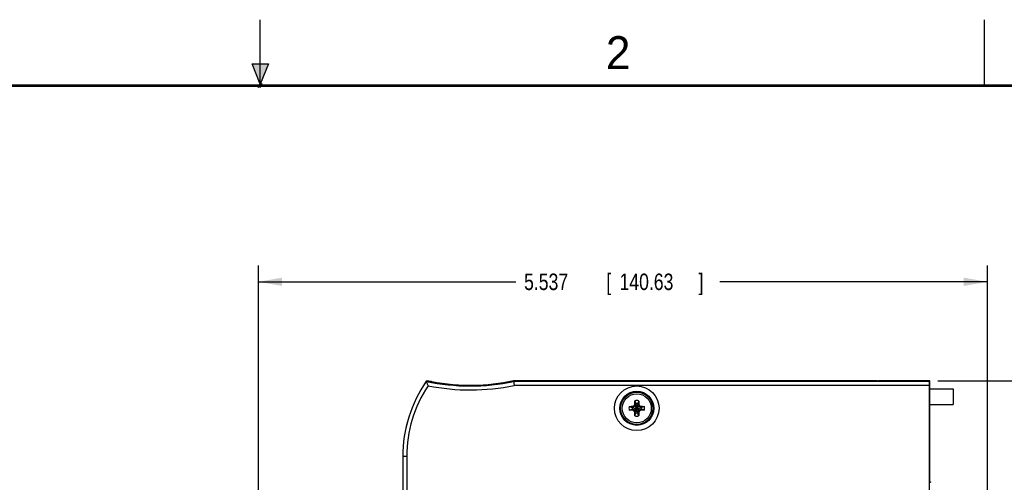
# Model space of a CAD drawing. Header units: inches. Extents: x 0 to 22, y 0 to 17.
# Tile 27 of 28: x 9.2 to 16.7, y 13.5 to 17. Entities that reach past the tile are written whole.
import ezdxf

# ---------------------------------------------------------------- set-up
doc = ezdxf.new("R2010")
doc.units = ezdxf.units.IN
doc.header["$LTSCALE"] = 1.21
doc.header["$MEASUREMENT"] = 0
doc.layers.get('0').update_dxf_attribs({"linetype": 'CONTINUOUS'})
doc.layers.add('COSMETIC', color=7, linetype='CONTINUOUS')
doc.layers.add('DIMENSIONS', color=7, linetype='CONTINUOUS')
doc.styles.get("Standard").update_dxf_attribs({"font": 'txt', "width": 0.8})
doc.dimstyles.new('DIMSTYLE_1', dxfattribs={"dimtxt": 0.125, "dimasz": 0.18, "dimexe": 0.18, "dimexo": 0.0625, "dimgap": 0.09, "dimtad": 0, "dimtih": 1, "dimtoh": 1, "dimdec": 3, "dimzin": 4, "dimdsep": 46, "dimtxsty": 'STANDARD', "dimblk": '_FILLED', "dimblk1": '_FILLED', "dimblk2": '_FILLED', "dimcen": 0.09, "dimadec": 0, "dimazin": 0, "dimtp": 0.001, "dimtm": 0.001, "dimtfac": 1, "dimtdec": 3, "dimtofl": 0, "dimtmove": 0, "dimatfit": 3, "dimldrblk": '_FILLED', "dimfxl": 1, "dimtolj": 1, "dimtzin": 4, "dimarcsym": 0})

# ---------------------------------------------------------------- blocks, each defined once
blk = doc.blocks.new('_FILLED')
at = {"color": 0, "linetype": 'BYBLOCK'}
blk.add_solid([(0, 0), (-1, 0.174), (-1, -0.174)], dxfattribs=at)
blk = doc.blocks.new('*D2')
at = {"layer": 'DIMENSIONS', "color": 2, "linetype": 'CONTINUOUS'}
for p, q in [((16.147, 14.2596), (17.3975, 14.2596)), ((17.2725, 14.2596), (17.2725, 11.7173)), ((17.2725, 8.244), (17.2725, 11.4673)), ((15.362, 8.244), (17.3975, 8.244))]:
    blk.add_line(p, q, dxfattribs=at)
at = {"layer": 'DIMENSIONS', "color": 2, "linetype": 'CONTINUOUS', "xscale": 0.18, "yscale": 0.18, "zscale": 0.18}
for p, rotation in [((17.2725, 14.2596), 90), ((17.2725, 8.244), 270)]:
    blk.add_blockref('_FILLED', p, dxfattribs=dict(at, rotation=rotation))
at = {"layer": 'DIMENSIONS', "color": 2, "linetype": 'CONTINUOUS', "width": 0.8}
for s, p in [('6.016', (16.61, 11.5298)), ('[', (17.235, 11.5298)), ('152.8', (17.335, 11.5298)), (']', (17.835, 11.5298))]:
    blk.add_text(s, height=0.125, dxfattribs=at).set_placement(p)
blk = doc.blocks.new('*D5')
at = {"layer": 'DIMENSIONS', "color": 2, "linetype": 'CONTINUOUS'}
for p, q in [((10.9858, 11.2073), (10.9858, 15.1358)), ((16.5225, 13.4148), (16.5225, 15.1358)), ((10.9858, 15.0108), (12.941, 15.0108)), ((16.5225, 15.0108), (14.491, 15.0108))]:
    blk.add_line(p, q, dxfattribs=at)
at = {"layer": 'DIMENSIONS', "color": 2, "linetype": 'CONTINUOUS', "xscale": 0.18, "yscale": 0.18, "zscale": 0.18, "rotation": 180}
blk.add_blockref('_FILLED', (10.9858, 15.0108), dxfattribs=at)
at = {"layer": 'DIMENSIONS', "color": 2, "linetype": 'CONTINUOUS', "xscale": 0.18, "yscale": 0.18, "zscale": 0.18}
blk.add_blockref('_FILLED', (16.5225, 15.0108), dxfattribs=at)
at = {"layer": 'DIMENSIONS', "color": 2, "linetype": 'CONTINUOUS', "width": 0.8}
for s, p in [('5.537', (13.0035, 14.9483)), ('[', (13.6285, 14.9483)), ('140.63', (13.7285, 14.9483)), (']', (14.3285, 14.9483))]:
    blk.add_text(s, height=0.125, dxfattribs=at).set_placement(p)

msp = doc.modelspace()

# ---------------------------------------------------------------- hatches: boundary and pattern name
at = {"linetype": 'CONTINUOUS'}
msp.add_hatch(color=2, dxfattribs=at).paths.add_polyline_path([(11, 16.51), (10.9375, 16.6663), (11.0625, 16.6663)])

# ---------------------------------------------------------------- linework, layer by layer
at = {"color": 2, "linetype": 'CONTINUOUS'}
for p, q in [((11, 16.485), (11, 17)), ((16.5, 16.5), (16.5, 17)), ((11, 16.51), (10.9375, 16.6663)), ((10.9375, 16.6663), (11.0625, 16.6663)), ((11.0625, 16.6663), (11, 16.51)), ((11.015, 16.515), (10.985, 16.485)), ((10.985, 16.485), (11, 16.515)), ((11, 16.485), (11.015, 16.515))]:
    msp.add_line(p, q, dxfattribs=at)
at = {"color": 7, "linetype": 'CONTINUOUS'}
for p, q in [((12.2603, 14.2556), (12.2602, 14.2554)), ((12.2904, 14.2495), (12.2904, 14.2559)), ((12.3004, 14.2519), (12.3004, 14.2538)), ((12.9243, 14.2606), (12.925, 14.2547)), ((12.9243, 14.2606), (15.6845, 14.2606)), ((16.0825, 14.2547), (12.925, 14.2547)), ((16.0825, 14.2247), (12.9281, 14.2247)), ((15.6825, 14.2569), (15.6825, 14.2606)), ((15.6845, 14.2569), (15.6845, 14.2606)), ((16.0825, 14.2566), (15.6923, 14.2567)), ((15.6943, 14.2597), (15.6943, 14.2567)), ((16.0845, 14.2596), (15.6943, 14.2597)), ((16.0825, 9.3338), (16.0825, 14.2547)), ((16.0845, 13.4933), (16.0845, 14.2596)), ((16.0845, 14.1989), (16.2619, 14.1989)), ((16.2619, 14.1989), (16.2619, 14.0808)), ((13.802, 14.0651), (13.8241, 14.0581)), ((13.843, 14.0673), (13.827, 14.0581)), ((13.8305, 14.0661), (13.827, 14.0581)), ((13.8391, 14.0305), (13.8798, 14.0711)), ((13.8798, 14.0305), (13.8391, 14.0711)), ((13.8522, 14.0833), (13.843, 14.0673)), ((13.8442, 14.0798), (13.8522, 14.0833)), ((13.8452, 14.1082), (13.8522, 14.0862)), ((13.8522, 14.0154), (13.8668, 14.0862)), ((13.8522, 14.0862), (13.8522, 14.0833)), ((13.8668, 14.0154), (13.8522, 14.0862)), ((13.8522, 14.0183), (13.8668, 14.0833)), ((13.8668, 14.0183), (13.8522, 14.0833)), ((13.8737, 14.1082), (13.8668, 14.0862)), ((13.8668, 14.0833), (13.8668, 14.0862)), ((13.876, 14.0673), (13.8668, 14.0833)), ((13.8668, 14.0833), (13.8747, 14.0798)), ((13.892, 14.0581), (13.876, 14.0673)), ((13.8885, 14.0661), (13.892, 14.0581)), ((13.9169, 14.0651), (13.8949, 14.0581)), ((16.0845, 14.0808), (16.2619, 14.0808)), ((13.802, 14.0366), (13.8241, 14.0435)), ((13.8241, 14.0435), (13.8949, 14.0581)), ((13.827, 14.0581), (13.8241, 14.0581)), ((13.8241, 14.0581), (13.8949, 14.0435)), ((13.8241, 14.0435), (13.827, 14.0435)), ((13.827, 14.0435), (13.892, 14.0581)), ((13.827, 14.0581), (13.892, 14.0435)), ((13.8305, 14.0355), (13.827, 14.0435)), ((13.827, 14.0435), (13.843, 14.0343)), ((13.843, 14.0343), (13.8522, 14.0183)), ((13.8522, 14.0183), (13.8442, 14.0218)), ((13.8452, 13.9934), (13.8522, 14.0154)), ((13.8522, 14.0183), (13.8522, 14.0154)), ((13.8668, 14.0183), (13.876, 14.0343)), ((13.8747, 14.0218), (13.8668, 14.0183)), ((13.8668, 14.0154), (13.8668, 14.0183)), ((13.8737, 13.9934), (13.8668, 14.0154)), ((13.876, 14.0343), (13.892, 14.0435)), ((13.892, 14.0435), (13.8885, 14.0355)), ((13.8949, 14.0581), (13.892, 14.0581)), ((13.892, 14.0435), (13.8949, 14.0435)), ((13.9169, 14.0366), (13.8949, 14.0435)), ((16.0845, 14.0408), (16.0825, 14.0408)), ((16.0825, 13.9839), (16.0845, 13.9838)), ((12.0822, 13.6858), (12.0822, 13.1693)), ((12.1122, 13.6858), (12.0822, 13.6858)), ((12.1122, 13.6858), (12.1122, 13.1993)), ((16.0845, 13.5175), (16.0825, 13.5175)), ((16.0845, 13.5075), (16.0825, 13.5075)), ((16.0845, 13.5018), (16.0825, 13.5018))]:
    msp.add_line(p, q, dxfattribs=at)
at = {"color": 7, "linetype": 'CONTINUOUS', "const_width": 0.02}
msp.add_lwpolyline([(21.5, 16.5), (0.5, 16.5)], dxfattribs=at)
at = {"color": 7, "linetype": 'CONTINUOUS'}
for radius in [0.1693, 0.1293, 0.1276, 0.1226, 0.1102]:
    msp.add_circle((13.8595, 14.0508), radius, dxfattribs=at)
for centre, radius, start, end in [((13.0825, 13.6858), 1.0003, 145.27806, 180), ((13.0825, 13.6858), 1.0003, 145.28703, 180), ((13.0825, 13.6858), 0.9703, 146.45324, 180), ((12.5943, 15.8264), 1.6061, 257.99472, 281.87991), ((12.5943, 15.8264), 1.6059, 257.99391, 259.29859), ((13.0845, 13.6858), 1, 144.90037, 145.2942), ((12.5963, 15.8264), 1.6, 258.09732, 258.97486), ((12.5963, 15.8264), 1.6059, 258.23731, 258.54847), ((12.5943, 15.8264), 1.6361, 258.70337, 281.77012), ((12.5963, 15.8264), 1.6002, 259.34151, 271.15156), ((12.5943, 15.8264), 1.6002, 259.46947, 281.90203), ((13.8595, 14.0508), 0.0592, 166.06946, 193.93054), ((13.8595, 14.0508), 0.0297, 129.09842, 140.90158), ((13.8595, 14.0508), 0.0592, 76.06946, 103.93054), ((13.8595, 14.0508), 0.0361, 78.37385, 101.62615), ((13.8595, 14.0508), 0.0297, 39.09842, 50.90158), ((13.8595, 14.0508), 0.0592, 346.06946, 13.93054), ((13.8595, 14.0508), 0.0361, 168.37385, 191.62615), ((13.8595, 14.0508), 0.0297, 219.09842, 230.90158), ((13.8595, 14.0508), 0.0592, 256.06946, 283.93054), ((13.8595, 14.0508), 0.0361, 258.37385, 281.62615), ((13.8595, 14.0508), 0.0297, 309.09842, 320.90158), ((13.8595, 14.0508), 0.0361, 348.37385, 11.62615), ((16.0925, 13.4992), 0.01, 180, 269)]:
    msp.add_arc(centre, radius, start, end, dxfattribs=at)
for points, knots in [([(12.2602, 14.2554), (12.2602, 14.2546), (12.262, 14.2522), (12.2626, 14.2497), (12.2633, 14.2478)], [0, 0, 0, 0, 0.284484, 1, 1, 1, 1]), ([(12.2663, 14.2402), (12.2676, 14.2373), (12.27, 14.2312), (12.2725, 14.2251), (12.2738, 14.222)], [0, 0, 0, 0, 0.487443, 1, 1, 1, 1]), ([(12.2689, 14.2542), (12.2685, 14.2553), (12.268, 14.2566), (12.2674, 14.258), (12.2673, 14.2582)], [0, 0, 0, 0, 0.819928, 1, 1, 1, 1]), ([(12.2775, 14.2524), (12.2791, 14.2521), (12.2822, 14.2512), (12.285, 14.2515), (12.2873, 14.2502), (12.2875, 14.2506)], [0, 0, 0, 0, 0.500814, 0.86441, 1, 1, 1, 1]), ([(12.2885, 14.2525), (12.2886, 14.2528), (12.2893, 14.2539), (12.2899, 14.255), (12.2904, 14.2559)], [0, 0, 0, 0, 0.220813, 1, 1, 1, 1]), ([(12.2904, 14.2559), (12.2906, 14.2555), (12.2928, 14.2558), (12.2942, 14.2551), (12.2954, 14.2548)], [0, 0, 0, 0, 0.275183, 1, 1, 1, 1]), ([(12.3013, 14.2527), (12.3005, 14.2521), (12.2989, 14.2507), (12.2973, 14.2494), (12.2964, 14.2486)], [0, 0, 0, 0, 0.470453, 1, 1, 1, 1]), ([(12.925, 14.2547), (12.925, 14.2539), (12.9254, 14.2509), (12.926, 14.2447), (12.9269, 14.2355), (12.9277, 14.2285), (12.9281, 14.2247)], [0, 0, 0, 0, 0.081494, 0.300013, 0.622277, 1, 1, 1, 1]), ([(15.6923, 14.2567), (15.6907, 14.2567), (15.6875, 14.2564), (15.6851, 14.2572), (15.6825, 14.2564), (15.6825, 14.2569)], [0, 0, 0, 0, 0.50114, 0.866332, 1, 1, 1, 1]), ([(15.6845, 14.2599), (15.6845, 14.2594), (15.6871, 14.2602), (15.6883, 14.2598), (15.6894, 14.2597)], [0, 0, 0, 0, 0.267946, 1, 1, 1, 1]), ([(13.802, 14.0651), (13.8038, 14.0652), (13.8072, 14.0653), (13.8121, 14.0656), (13.8165, 14.0657), (13.8205, 14.0658), (13.8241, 14.0659), (13.8274, 14.066), (13.8295, 14.0661), (13.8305, 14.0661)], [0, 0, 0, 0, 0.188438, 0.359688, 0.514997, 0.655244, 0.780967, 0.89472, 1, 1, 1, 1]), ([(13.8305, 14.0661), (13.8311, 14.0665), (13.8325, 14.0672), (13.8344, 14.0684), (13.8357, 14.0692), (13.8364, 14.0696)], [0, 0, 0, 0, 0.336109, 0.669494, 1, 1, 1, 1]), ([(13.8364, 14.0696), (13.8367, 14.0697), (13.8373, 14.0701), (13.8382, 14.0706), (13.8388, 14.071), (13.8391, 14.0711)], [0, 0, 0, 0, 0.3328, 0.666343, 1, 1, 1, 1]), ([(13.8391, 14.0711), (13.8393, 14.0714), (13.8397, 14.0721), (13.8402, 14.073), (13.8405, 14.0736), (13.8407, 14.0739)], [0, 0, 0, 0, 0.333757, 0.667303, 1, 1, 1, 1]), ([(13.8407, 14.0739), (13.8411, 14.0745), (13.8419, 14.0758), (13.843, 14.0778), (13.8438, 14.0791), (13.8442, 14.0798)], [0, 0, 0, 0, 0.331349, 0.664776, 1, 1, 1, 1]), ([(13.8442, 14.0798), (13.8442, 14.0809), (13.8443, 14.0832), (13.8443, 14.0867), (13.8445, 14.0905), (13.8446, 14.0946), (13.8448, 14.0989), (13.845, 14.1035), (13.8451, 14.1066), (13.8452, 14.1082)], [0, 0, 0, 0, 0.114842, 0.239113, 0.372875, 0.516081, 0.668566, 0.830024, 1, 1, 1, 1]), ([(13.8737, 14.1082), (13.8738, 14.1065), (13.874, 14.1029), (13.8742, 14.0978), (13.8744, 14.0928), (13.8746, 14.0881), (13.8747, 14.0838), (13.8747, 14.0811), (13.8747, 14.0798)], [0, 0, 0, 0, 0.187948, 0.371381, 0.547316, 0.712723, 0.864588, 1, 1, 1, 1]), ([(13.8747, 14.0798), (13.8751, 14.0791), (13.8759, 14.0778), (13.8771, 14.0758), (13.8778, 14.0745), (13.8782, 14.0739)], [0, 0, 0, 0, 0.336109, 0.669495, 1, 1, 1, 1]), ([(13.8782, 14.0739), (13.8784, 14.0736), (13.8787, 14.073), (13.8793, 14.0721), (13.8796, 14.0714), (13.8798, 14.0711)], [0, 0, 0, 0, 0.3328, 0.666343, 1, 1, 1, 1]), ([(13.8798, 14.0711), (13.8801, 14.071), (13.8807, 14.0706), (13.8816, 14.0701), (13.8822, 14.0697), (13.8825, 14.0696)], [0, 0, 0, 0, 0.333757, 0.667303, 1, 1, 1, 1]), ([(13.8825, 14.0696), (13.8832, 14.0692), (13.8845, 14.0684), (13.8865, 14.0672), (13.8878, 14.0665), (13.8885, 14.0661)], [0, 0, 0, 0, 0.331349, 0.664776, 1, 1, 1, 1]), ([(13.8885, 14.0661), (13.8896, 14.0661), (13.8918, 14.066), (13.8954, 14.0659), (13.8992, 14.0658), (13.9032, 14.0657), (13.9076, 14.0655), (13.9122, 14.0653), (13.9153, 14.0651), (13.9169, 14.0651)], [0, 0, 0, 0, 0.114842, 0.239113, 0.372875, 0.516081, 0.668566, 0.830024, 1, 1, 1, 1]), ([(13.8305, 14.0355), (13.8294, 14.0355), (13.8271, 14.0356), (13.8236, 14.0357), (13.8198, 14.0358), (13.8157, 14.0359), (13.8114, 14.0361), (13.8068, 14.0363), (13.8037, 14.0365), (13.802, 14.0366)], [0, 0, 0, 0, 0.114842, 0.239113, 0.372875, 0.516081, 0.668566, 0.830024, 1, 1, 1, 1]), ([(13.8364, 14.0321), (13.8357, 14.0324), (13.8344, 14.0332), (13.8325, 14.0344), (13.8311, 14.0351), (13.8305, 14.0355)], [0, 0, 0, 0, 0.331349, 0.664776, 1, 1, 1, 1]), ([(13.8391, 14.0305), (13.8388, 14.0306), (13.8382, 14.031), (13.8373, 14.0315), (13.8367, 14.0319), (13.8364, 14.0321)], [0, 0, 0, 0, 0.333757, 0.667303, 1, 1, 1, 1]), ([(13.8407, 14.0277), (13.8405, 14.028), (13.8402, 14.0286), (13.8397, 14.0296), (13.8393, 14.0302), (13.8391, 14.0305)], [0, 0, 0, 0, 0.3328, 0.666343, 1, 1, 1, 1]), ([(13.8442, 14.0218), (13.8438, 14.0225), (13.843, 14.0238), (13.8419, 14.0258), (13.8411, 14.0271), (13.8407, 14.0277)], [0, 0, 0, 0, 0.336109, 0.669495, 1, 1, 1, 1]), ([(13.8452, 13.9934), (13.8451, 13.9952), (13.8449, 13.9987), (13.8447, 14.0039), (13.8445, 14.0088), (13.8444, 14.0135), (13.8443, 14.0178), (13.8442, 14.0205), (13.8442, 14.0218)], [0, 0, 0, 0, 0.187948, 0.371381, 0.547317, 0.712723, 0.864588, 1, 1, 1, 1]), ([(13.8747, 14.0218), (13.8747, 14.0207), (13.8747, 14.0184), (13.8746, 14.0149), (13.8745, 14.0111), (13.8744, 14.007), (13.8742, 14.0027), (13.874, 13.9981), (13.8738, 13.995), (13.8737, 13.9934)], [0, 0, 0, 0, 0.114842, 0.239113, 0.372875, 0.516081, 0.668566, 0.830024, 1, 1, 1, 1]), ([(13.8782, 14.0277), (13.8778, 14.0271), (13.8771, 14.0258), (13.8759, 14.0238), (13.8751, 14.0225), (13.8747, 14.0218)], [0, 0, 0, 0, 0.331349, 0.664776, 1, 1, 1, 1]), ([(13.8798, 14.0305), (13.8796, 14.0302), (13.8793, 14.0296), (13.8787, 14.0286), (13.8784, 14.028), (13.8782, 14.0277)], [0, 0, 0, 0, 0.333757, 0.667303, 1, 1, 1, 1]), ([(13.8825, 14.0321), (13.8822, 14.0319), (13.8816, 14.0315), (13.8807, 14.031), (13.8801, 14.0306), (13.8798, 14.0305)], [0, 0, 0, 0, 0.3328, 0.666343, 1, 1, 1, 1]), ([(13.8885, 14.0355), (13.8878, 14.0351), (13.8865, 14.0344), (13.8845, 14.0332), (13.8832, 14.0324), (13.8825, 14.0321)], [0, 0, 0, 0, 0.336109, 0.669495, 1, 1, 1, 1]), ([(13.9169, 14.0366), (13.9151, 14.0365), (13.9116, 14.0363), (13.9064, 14.036), (13.9014, 14.0359), (13.8968, 14.0357), (13.8925, 14.0356), (13.8898, 14.0356), (13.8885, 14.0355)], [0, 0, 0, 0, 0.187948, 0.371381, 0.547316, 0.712723, 0.864588, 1, 1, 1, 1]), ([(16.0851, 13.4858), (16.085, 13.486), (16.0846, 13.4869), (16.084, 13.4885), (16.0834, 13.4908), (16.0829, 13.4934), (16.0827, 13.4952), (16.0826, 13.4961)], [0, 0, 0, 0, 0.061354, 0.265708, 0.490351, 0.734725, 1, 1, 1, 1])]:
    msp.add_open_spline(points, degree=3, knots=knots, dxfattribs=at)
for points in [[(12.2633, 14.2478), (12.2641, 14.2453), (12.2653, 14.2427), (12.2663, 14.2402)], [(12.2673, 14.2584), (12.267, 14.2592), (12.2666, 14.26), (12.2663, 14.2608)], [(12.2673, 14.2582), (12.2673, 14.2583), (12.2673, 14.2583), (12.2673, 14.2584)], [(12.2875, 14.2506), (12.2878, 14.2513), (12.2882, 14.2519), (12.2885, 14.2525)], [(12.2954, 14.2548), (12.296, 14.2546), (12.2966, 14.2545), (12.2973, 14.2544)], [(12.2964, 14.2486), (12.2963, 14.2486), (12.2962, 14.2485), (12.2961, 14.2484)], [(12.2973, 14.2544), (12.2983, 14.2542), (12.2993, 14.254), (12.3004, 14.2538)], [(12.3019, 14.2532), (12.3017, 14.253), (12.3015, 14.2529), (12.3013, 14.2527)], [(15.6894, 14.2597), (15.6903, 14.2596), (15.6913, 14.2596), (15.6923, 14.2596)], [(15.6923, 14.2596), (15.693, 14.2597), (15.6937, 14.2597), (15.6943, 14.2597)]]:
    msp.add_open_spline(points, degree=3, dxfattribs=at)
at = {"layer": 'COSMETIC', "color": 7, "linetype": 'CONTINUOUS'}
msp.add_line((16.0845, 13.4933), (16.0845, 13.5078), dxfattribs=at)

# ---------------------------------------------------------------- texts
at = {"color": 2, "linetype": 'CONTINUOUS'}
msp.add_text('2', height=0.25, dxfattribs=at).set_placement((13.625, 16.625))

# ---------------------------------------------------------------- dimensions: what is measured, and where the dimension line sits
at = {"layer": 'DIMENSIONS', "color": 2, "linetype": 'CONTINUOUS'}
for base, p1, p2, angle, picture, middle in [((10.9858, 15.0108), (16.5225, 13.4148), (10.9858, 11.2073), 180, '*D5', (13.716, 15.0108)), ((17.2725, 14.2596), (15.362, 8.244), (16.147, 14.2596), 90, '*D2', (17.2725, 11.5923))]:
    dim = msp.add_linear_dim(base=base, p1=p1, p2=p2, angle=angle, dimstyle='DIMSTYLE_1', dxfattribs=at)
    dim.commit()
    dim.dimension.update_dxf_attribs({"geometry": picture, "text_midpoint": middle, "dimtype": 160})

doc.saveas('drawing.dxf')
